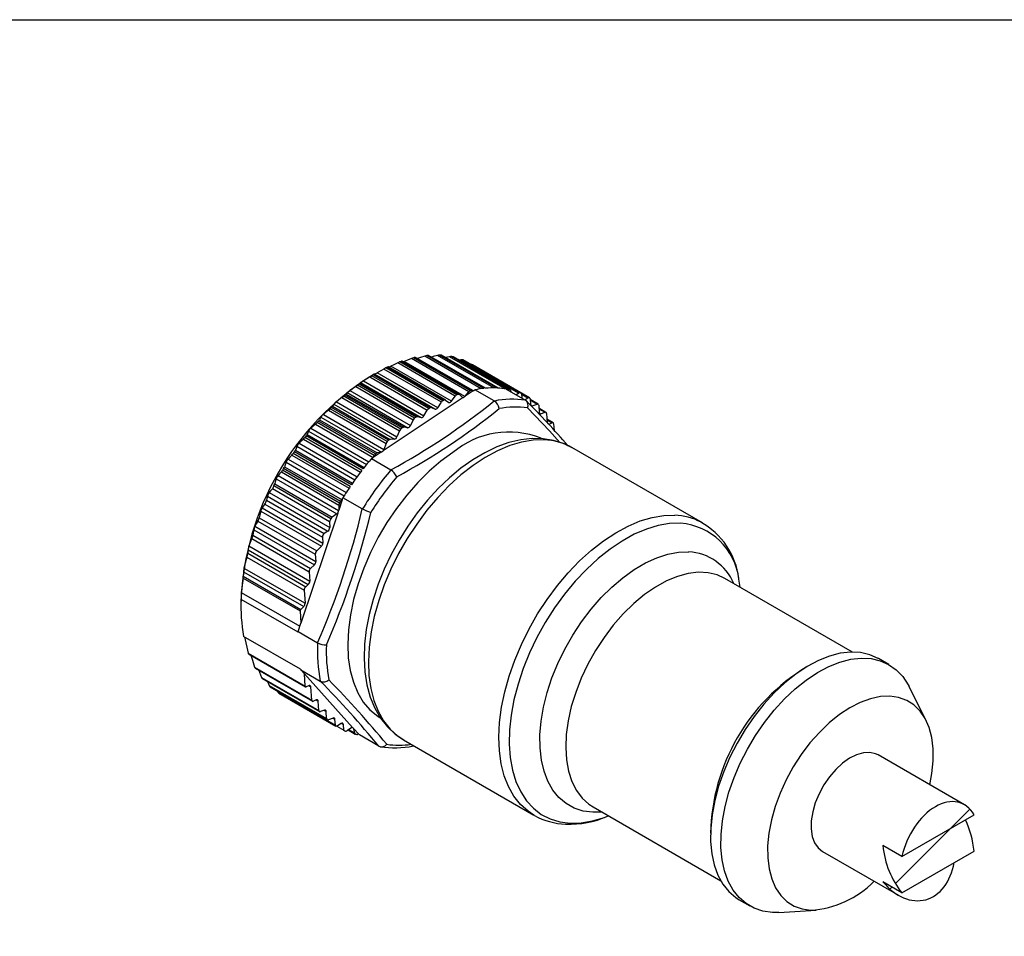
# Model space of a CAD drawing. Header units: millimetres. Extents: x 13 to 546, y 13 to 419.
# Tile 6 of 7: x 405 to 473, y 357 to 419. Entities that reach past the tile are written whole.
import ezdxf

# ---------------------------------------------------------------- set-up
doc = ezdxf.new("R2010")
doc.units = ezdxf.units.MM
doc.header["$LTSCALE"] = 2
doc.linetypes.add('SLD-Solid', pattern=[0])
doc.layers.add('HATCH', color=6, linetype='SLD-Solid')
doc.layers.add('TEXT', color=140, linetype='SLD-Solid', lineweight=25)

# ---------------------------------------------------------------- blocks, each defined once
blk = doc.blocks.new('SW_HATCH_0')
at = {"layer": 'HATCH', "color": 0}
for p, q in [((0, 0), (1.308, 1.308)), ((-3.777, -3.777), (0, 0)), ((-4.15, -4.15), (-4.013, -4.013)), ((6.101, -7.369), (6.505, -6.966))]:
    blk.add_line(p, q, dxfattribs=at)

msp = doc.modelspace()

# ---------------------------------------------------------------- linework, layer by layer
for p, q in [((435.107, 393.435), (431.181, 395.702)), ((435.209, 393.518), (431.32, 395.763)), ((435.308, 393.553), (431.419, 395.798)), ((435.381, 393.551), (431.467, 395.81)), ((435.752, 393.408), (431.622, 395.793)), ((436.042, 393.732), (432.115, 395.999)), ((436.146, 393.803), (432.257, 396.048)), ((436.242, 393.825), (432.353, 396.07)), ((436.301, 393.818), (432.395, 396.073)), ((436.883, 393.94), (433.023, 396.168)), ((437.054, 393.96), (433.165, 396.205)), ((437.147, 393.969), (433.258, 396.214)), ((437.172, 393.971), (433.291, 396.211)), ((437.733, 393.993), (433.894, 396.209)), ((437.924, 393.987), (434.035, 396.232)), ((438.012, 393.983), (434.123, 396.228)), ((438.03, 393.982), (434.148, 396.222)), ((434.718, 396.12), (434.433, 396.058)), ((438.515, 393.928), (434.718, 396.12)), ((438.746, 393.885), (434.857, 396.13)), ((434.956, 396.105), (434.94, 396.112)), ((438.829, 393.867), (434.94, 396.112)), ((438.848, 393.859), (434.956, 396.106)), ((435.486, 395.902), (435.345, 395.881)), ((439.413, 393.635), (435.486, 395.902)), ((439.511, 393.654), (435.622, 395.899)), ((435.742, 395.848), (439.631, 393.603)), ((433.909, 392.643), (429.772, 395.032)), ((434.156, 393.015), (430.229, 395.282)), ((434.255, 393.108), (430.366, 395.353)), ((434.355, 393.156), (430.466, 395.401)), ((434.443, 393.16), (430.52, 395.424)), ((434.842, 393.084), (430.704, 395.472)), ((440.166, 393.325), (436.276, 395.57)), ((428.608, 394.3), (432.534, 392.033)), ((428.652, 394.355), (432.79, 391.966)), ((428.835, 394.476), (432.973, 392.088)), ((429.271, 394.742), (433.197, 392.475)), ((429.571, 394.924), (429.323, 394.78)), ((433.293, 392.578), (429.404, 394.823)), ((433.393, 392.638), (429.504, 394.883)), ((433.491, 392.653), (429.564, 394.919)), ((433.726, 392.543), (429.588, 394.932)), ((427.725, 393.669), (431.863, 391.281)), ((427.906, 393.812), (432.044, 391.423)), ((428.317, 394.089), (432.243, 391.822)), ((432.334, 391.933), (428.445, 394.178)), ((432.434, 392.005), (428.545, 394.25)), ((436.328, 393.791), (435.779, 393.426)), ((435.779, 393.426), (436.042, 393.732)), ((436.323, 393.797), (436.328, 393.791)), ((436.328, 393.791), (436.442, 393.867)), ((437.764, 393.104), (436.442, 393.867)), ((438.571, 393.918), (439.894, 393.155)), ((438.886, 393.8), (438.901, 393.728)), ((439.246, 393.529), (439.413, 393.635)), ((426.993, 393.045), (431.131, 390.656)), ((427.377, 393.329), (431.304, 391.062)), ((431.389, 391.181), (427.499, 393.426)), ((431.486, 391.264), (427.597, 393.509)), ((427.662, 393.572), (431.589, 391.306)), ((435.635, 393.33), (430.198, 389.709)), ((433.909, 392.643), (434.156, 393.015)), ((434.448, 393.156), (434.66, 393.007)), ((434.842, 393.084), (435.107, 393.435)), ((435.396, 393.539), (435.582, 393.351)), ((435.635, 393.33), (435.779, 393.426)), ((439.631, 393.603), (439.653, 393.294)), ((439.635, 393.55), (440.055, 393.308)), ((439.857, 393.176), (440.055, 393.308)), ((439.894, 393.155), (439.932, 393.115)), ((440.207, 393.245), (440.234, 392.848)), ((440.759, 392.886), (440.21, 393.203)), ((440.213, 393.161), (440.685, 392.888)), ((426.462, 392.472), (430.389, 390.205)), ((430.467, 390.329), (426.578, 392.574)), ((430.562, 390.422), (426.673, 392.668)), ((426.739, 392.744), (430.666, 390.477)), ((426.817, 392.884), (430.955, 390.495)), ((432.973, 392.088), (433.197, 392.475)), ((433.491, 392.653), (433.726, 392.543)), ((440.236, 392.832), (440.349, 392.767)), ((440.349, 392.767), (440.685, 392.888)), ((440.8, 392.806), (440.835, 392.312)), ((441.296, 392.326), (440.814, 392.604)), ((440.817, 392.562), (441.222, 392.328)), ((440.837, 392.295), (440.95, 392.23)), ((440.95, 392.23), (441.222, 392.328)), ((429.579, 389.388), (425.69, 391.633)), ((429.67, 389.49), (425.781, 391.735)), ((425.847, 391.824), (429.774, 389.557)), ((425.937, 392.006), (430.067, 389.622)), ((426.107, 392.185), (430.244, 389.796)), ((432.243, 391.822), (432.044, 391.423)), ((432.534, 392.033), (432.79, 391.966)), ((441.337, 392.247), (441.381, 391.608)), ((441.777, 391.619), (441.364, 391.858)), ((441.368, 391.803), (441.691, 391.616)), ((441.508, 391.532), (441.691, 391.616)), ((425.096, 391.047), (429.051, 388.764)), ((425.257, 391.241), (429.211, 388.958)), ((425.582, 391.526), (429.509, 389.259)), ((431.304, 391.062), (431.131, 390.656)), ((431.863, 391.281), (431.589, 391.306)), ((441.402, 391.593), (441.508, 391.532)), ((441.818, 391.54), (441.849, 391.1)), ((424.746, 390.502), (428.646, 388.251)), ((428.735, 388.367), (424.846, 390.612)), ((428.821, 388.477), (424.932, 390.722)), ((424.997, 390.823), (428.896, 388.572)), ((430.955, 390.495), (430.666, 390.477)), ((428.024, 387.394), (424.135, 389.639)), ((424.198, 389.751), (428.098, 387.5)), ((424.302, 390.016), (428.261, 387.73)), ((424.453, 390.223), (428.411, 387.938)), ((430.055, 389.614), (429.506, 389.248)), ((430.055, 389.614), (429.774, 389.557)), ((430.055, 389.614), (430.198, 389.709)), ((430.389, 390.205), (430.244, 389.796)), ((451.963, 384.784), (443.064, 389.921)), ((423.564, 388.925), (427.525, 386.638)), ((423.703, 389.143), (427.665, 386.856)), ((423.965, 389.411), (427.864, 387.159)), ((427.944, 387.278), (424.055, 389.523)), ((429.392, 389.172), (429.506, 389.248)), ((429.392, 389.172), (430.714, 388.409)), ((429.509, 389.259), (429.506, 389.248)), ((423.245, 388.265), (427.172, 385.998)), ((427.215, 386.132), (423.326, 388.377)), ((427.288, 386.254), (423.399, 388.499)), ((423.458, 388.621), (427.385, 386.354)), ((422.89, 387.785), (427.028, 385.397)), ((423.017, 388.012), (427.148, 385.626)), ((426.518, 384.87), (422.629, 387.115)), ((426.621, 385.068), (422.732, 387.313)), ((422.786, 387.444), (426.713, 385.177)), ((422.231, 386.335), (426.171, 384.061)), ((422.29, 386.605), (426.415, 384.224)), ((422.41, 386.861), (426.545, 384.474)), ((427.393, 386.359), (427.155, 385.648)), ((427.393, 386.359), (427.385, 386.354)), ((427.393, 386.359), (427.443, 386.507)), ((428.765, 385.743), (427.443, 386.507)), ((421.833, 385.583), (425.974, 383.193)), ((421.925, 385.806), (426.068, 383.414)), ((422.119, 386.074), (426.041, 383.811)), ((427.093, 385.462), (427.155, 385.648)), ((427.172, 385.998), (427.155, 385.648)), ((421.644, 384.913), (425.557, 382.654)), ((421.728, 385.14), (425.651, 382.875)), ((427.093, 385.462), (424.579, 377.953)), ((427.028, 385.397), (426.713, 385.177)), ((421.366, 384.324), (425.497, 381.939)), ((421.44, 384.557), (425.592, 382.16)), ((426.415, 384.224), (426.171, 384.061)), ((426.518, 384.87), (426.545, 384.474)), ((451.871, 384.835), (451.963, 384.784)), ((421.237, 383.716), (425.142, 381.461)), ((421.303, 383.952), (425.236, 381.682)), ((426.041, 383.811), (426.068, 383.414)), ((420.971, 382.963), (425.08, 380.591)), ((421.027, 383.224), (425.186, 380.822)), ((425.974, 383.193), (425.651, 382.875)), ((420.897, 382.454), (424.796, 380.203)), ((420.947, 382.718), (424.902, 380.435)), ((425.557, 382.654), (425.592, 382.16)), ((420.693, 381.711), (424.859, 379.306)), ((425.497, 381.939), (425.236, 381.682)), ((420.63, 381.028), (420.508, 380.051)), ((420.63, 381.028), (424.522, 378.782)), ((420.644, 381.158), (424.569, 378.892)), ((420.661, 381.454), (424.765, 379.085)), ((425.142, 381.461), (425.186, 380.822)), ((462.213, 375.98), (453.506, 381.006)), ((454.553, 380.402), (454.458, 380.946)), ((424.796, 380.203), (424.859, 379.306)), ((425.08, 380.591), (424.902, 380.435)), ((424.385, 377.328), (420.496, 379.573)), ((420.508, 380.051), (424.508, 377.742)), ((420.485, 379.472), (420.485, 379.064)), ((424.765, 379.085), (424.569, 378.892)), ((424.522, 378.782), (424.579, 377.953)), ((424.387, 377.379), (424.579, 377.953)), ((424.559, 374.808), (420.67, 377.053)), ((420.733, 377.017), (420.985, 375.903)), ((424.387, 377.379), (425.709, 376.616)), ((420.985, 375.903), (424.876, 373.657)), ((421, 375.867), (424.897, 373.617)), ((464.691, 375.127), (463.984, 375.535)), ((421.416, 374.961), (425.315, 372.71)), ((421.459, 374.881), (425.356, 372.631)), ((421.891, 374.258), (425.796, 372.004)), ((421.944, 374.172), (425.837, 371.924)), ((424.568, 374.764), (425.89, 374.001)), ((424.819, 374.486), (424.568, 374.764)), ((424.819, 374.486), (428.105, 370.839)), ((424.876, 373.657), (424.819, 374.486)), ((422.306, 373.963), (422.42, 373.703)), ((422.42, 373.703), (426.333, 371.444)), ((422.483, 373.611), (426.374, 371.365)), ((425.138, 373.69), (424.934, 373.616)), ((425.122, 373.684), (425.253, 373.608)), ((425.315, 372.71), (425.253, 373.608)), ((467.219, 371.339), (466.064, 373.626)), ((422.978, 373.325), (423.005, 373.269)), ((423.005, 373.269), (426.927, 371.005)), ((423.077, 373.172), (426.968, 370.926)), ((425.625, 372.719), (425.442, 372.634)), ((425.622, 372.717), (425.752, 372.642)), ((425.796, 372.004), (425.752, 372.642)), ((426.184, 372.02), (425.911, 371.922)), ((426.167, 372.014), (426.299, 371.939)), ((426.333, 371.444), (426.299, 371.939)), ((426.784, 371.484), (426.448, 371.362)), ((426.768, 371.478), (426.899, 371.402)), ((426.927, 371.005), (426.899, 371.402)), ((427.029, 370.92), (427.502, 370.647)), ((427.323, 371.105), (427.078, 370.943)), ((427.344, 371.118), (427.474, 371.043)), ((427.502, 370.647), (427.474, 371.043)), ((428.036, 370.816), (427.72, 370.615)), ((428.151, 370.788), (428.073, 370.833)), ((428.186, 370.749), (428.105, 370.839)), ((427.805, 370.669), (428.286, 370.391)), ((428.247, 370.451), (427.836, 370.688)), ((428.186, 370.749), (428.497, 370.404)), ((428.247, 370.451), (428.186, 370.749)), ((428.497, 370.404), (428.489, 370.398)), ((428.562, 370.332), (428.497, 370.404)), ((429.884, 369.569), (428.562, 370.332)), ((431.565, 370.002), (440.464, 364.865)), ((432.18, 369.547), (432.237, 369.579)), ((469.846, 365.569), (463.963, 368.966)), ((444.507, 365.417), (453.214, 360.391)), ((440.508, 364.84), (440.464, 364.865)), ((465.574, 362.046), (470.499, 364.889)), ((465.574, 362.046), (464.284, 362.79)), ((460.163, 362.384), (465.342, 359.394)), ((465.574, 359.563), (470.499, 362.407)), ((465.574, 359.563), (464.284, 360.308)), ((454.485, 359.08), (455.192, 358.672)), ((457.179, 358.234), (459.736, 358.377))]:
    msp.add_line(p, q)
at = {"flags": 128}
for points in [[(431.181, 395.702), (430.913, 395.574), (430.704, 395.472)], [(431.622, 395.793), (431.564, 395.769), (431.549, 395.763)], [(432.115, 395.999), (431.839, 395.884), (431.622, 395.793)], [(432.395, 396.073), (432.394, 396.073), (432.377, 396.074), (432.353, 396.07)], [(433.023, 396.168), (432.739, 396.069), (432.531, 395.995)], [(433.291, 396.21), (433.28, 396.214), (433.258, 396.214)], [(433.894, 396.209), (433.604, 396.126), (433.494, 396.094)], [(434.147, 396.221), (434.144, 396.224), (434.123, 396.228)], [(430.229, 395.282), (429.972, 395.143), (429.772, 395.032)], [(428.652, 394.355), (428.627, 394.325), (428.608, 394.3)], [(429.271, 394.742), (429.027, 394.594), (428.835, 394.476)], [(429.588, 394.932), (429.574, 394.925), (429.564, 394.919)], [(427.725, 393.669), (427.689, 393.615), (427.662, 393.572)], [(428.317, 394.089), (428.086, 393.934), (427.906, 393.812)], [(427.377, 393.329), (427.162, 393.171), (426.993, 393.045)], [(434.66, 393.007), (434.678, 392.998), (434.699, 392.994), (434.722, 392.996), (434.746, 393.004), (434.771, 393.017), (434.796, 393.035), (434.819, 393.058), (434.842, 393.084)], [(437.764, 393.104), (437.768, 393.102), (437.772, 393.1)], [(439.901, 393.151), (439.897, 393.153), (439.894, 393.155)], [(440.055, 393.308), (440.083, 393.323), (440.11, 393.332), (440.135, 393.334), (440.158, 393.328), (440.177, 393.316), (440.192, 393.298), (440.202, 393.274), (440.207, 393.245)], [(426.462, 392.472), (426.263, 392.312), (426.107, 392.185)], [(426.817, 392.884), (426.772, 392.806), (426.739, 392.744)], [(442.251, 390.276), (441.543, 391.062), (440.04, 392.627)], [(425.937, 392.006), (425.886, 391.905), (425.847, 391.824)], [(425.096, 391.047), (425.04, 390.922), (424.997, 390.823)], [(425.582, 391.526), (425.4, 391.367), (425.257, 391.241)], [(424.746, 390.502), (424.582, 390.346), (424.453, 390.223)], [(443.089, 389.904), (442.483, 390.203), (441.808, 390.415), (441.095, 390.528), (440.348, 390.54), (439.571, 390.451), (438.77, 390.26), (437.952, 389.967), (437.127, 389.575), (436.305, 389.089), (435.494, 388.514), (434.703, 387.858), (433.938, 387.128), (433.206, 386.331), (432.514, 385.475), (431.867, 384.568), (431.271, 383.618), (430.731, 382.634), (430.252, 381.625), (429.84, 380.601), (429.497, 379.569), (429.227, 378.54), (429.035, 377.522), (428.921, 376.524), (428.89, 375.554), (428.944, 374.622), (429.083, 373.736), (429.308, 372.908), (429.619, 372.148), (430.011, 371.468), (430.478, 370.876), (431.01, 370.38), (431.591, 369.988)], [(441.181, 390.455), (440.425, 390.433), (439.636, 390.301), (438.822, 390.059), (437.992, 389.711), (437.156, 389.258), (436.32, 388.708), (435.496, 388.064), (434.691, 387.335), (433.913, 386.528), (433.172, 385.651), (432.474, 384.713), (431.828, 383.725), (431.24, 382.698), (430.716, 381.641), (430.262, 380.567), (429.883, 379.486), (429.583, 378.41), (429.365, 377.351), (429.231, 376.319), (429.183, 375.326), (429.221, 374.382), (429.344, 373.497), (429.553, 372.681), (429.843, 371.942), (430.213, 371.288), (430.658, 370.726), (431.173, 370.261), (431.565, 370.002)], [(424.302, 390.016), (424.243, 389.868), (424.198, 389.751)], [(434.951, 389.594), (434.13, 388.996), (433.325, 388.307), (432.545, 387.536), (431.799, 386.69), (431.096, 385.78), (430.443, 384.815), (429.848, 383.806), (429.318, 382.766), (428.858, 381.706), (428.474, 380.637), (428.17, 379.572), (427.949, 378.523), (427.815, 377.502), (427.768, 376.521), (427.81, 375.59), (427.939, 374.72), (428.154, 373.921), (428.453, 373.202), (428.833, 372.571), (429.288, 372.036), (429.814, 371.602), (429.928, 371.528)], [(423.564, 388.925), (423.504, 388.755), (423.458, 388.621)], [(423.965, 389.411), (423.818, 389.261), (423.703, 389.143)], [(423.245, 388.265), (423.116, 388.124), (423.017, 388.012)], [(430.721, 388.404), (430.717, 388.407), (430.714, 388.409)], [(422.89, 387.785), (422.831, 387.594), (422.786, 387.444)], [(422.629, 387.115), (422.506, 386.974), (422.41, 386.861)], [(422.29, 386.605), (422.257, 386.454), (422.231, 386.335)], [(421.833, 385.583), (421.773, 385.335), (421.728, 385.14)], [(422.119, 386.074), (422.01, 385.925), (421.925, 385.806)], [(428.765, 385.743), (428.769, 385.741), (428.773, 385.739)], [(421.644, 384.913), (421.528, 384.715), (421.44, 384.557)], [(440.464, 364.865), (440.073, 365.124), (439.557, 365.588), (439.112, 366.15), (438.742, 366.804), (438.452, 367.543), (438.244, 368.36), (438.12, 369.244), (438.082, 370.188), (438.131, 371.181), (438.265, 372.213), (438.483, 373.272), (438.783, 374.348), (439.162, 375.429), (439.616, 376.504), (440.139, 377.56), (440.727, 378.588), (441.374, 379.576), (442.071, 380.513), (442.813, 381.39), (443.59, 382.197), (444.395, 382.927), (445.22, 383.57), (446.055, 384.121), (446.892, 384.573), (447.721, 384.922), (448.535, 385.164), (449.324, 385.296), (450.08, 385.317)], [(421.366, 384.324), (421.33, 384.116), (421.303, 383.952)], [(450.482, 384.761), (449.732, 384.739), (448.95, 384.606), (448.143, 384.362), (447.32, 384.01), (446.491, 383.554), (445.664, 383), (444.849, 382.353), (444.054, 381.62), (443.288, 380.81), (442.56, 379.931), (441.877, 378.993), (441.248, 378.006), (440.678, 376.981), (440.174, 375.929), (439.742, 374.862), (439.387, 373.791), (439.111, 372.729), (438.919, 371.686), (438.812, 370.675), (438.792, 369.705), (438.859, 368.789), (439.012, 367.936), (439.249, 367.155), (439.568, 366.455), (439.965, 365.843), (440.436, 365.327), (440.976, 364.911), (441.579, 364.601), (442.238, 364.4), (442.946, 364.31), (443.695, 364.332), (444.478, 364.465), (445.285, 364.709), (445.547, 364.811)], [(421.237, 383.716), (421.116, 383.443), (421.027, 383.224)], [(420.971, 382.963), (420.958, 382.826), (420.947, 382.718)], [(420.897, 382.454), (420.775, 382.045), (420.693, 381.711)], [(445.109, 365.07), (444.485, 365.054), (443.827, 365.141), (443.22, 365.339), (442.669, 365.645), (442.182, 366.056), (441.765, 366.565), (441.424, 367.168), (441.162, 367.855), (440.983, 368.618), (440.89, 369.449), (440.882, 370.336), (440.962, 371.268), (441.126, 372.234), (441.374, 373.221), (441.703, 374.217), (442.107, 375.209), (442.582, 376.186), (443.123, 377.134), (443.722, 378.042), (444.371, 378.898), (445.063, 379.692), (445.789, 380.413), (446.54, 381.053), (447.306, 381.603), (448.078, 382.057), (448.846, 382.409), (449.6, 382.654), (450.33, 382.789), (451.029, 382.813)], [(420.661, 381.454), (420.651, 381.288), (420.644, 381.158)], [(453.506, 381.006), (452.975, 381.248), (452.359, 381.394), (451.696, 381.425), (450.994, 381.341), (450.265, 381.142), (449.519, 380.833), (448.765, 380.416), (448.015, 379.898), (447.278, 379.286), (446.566, 378.59), (445.888, 377.817), (445.254, 376.98), (444.672, 376.09), (444.151, 375.16), (443.699, 374.202), (443.321, 373.23), (443.023, 372.259), (442.809, 371.3), (442.681, 370.368), (442.643, 369.477), (442.694, 368.637), (442.833, 367.862), (443.06, 367.162), (443.369, 366.547), (443.758, 366.026), (444.221, 365.605), (444.507, 365.417)], [(420.508, 380.051), (420.5, 379.783), (420.496, 379.573)], [(425.716, 376.611), (425.712, 376.614), (425.709, 376.616)], [(421.159, 375.775), (421.264, 375.426), (421.416, 374.961)], [(463.984, 375.535), (463.964, 375.546), (463.389, 375.801), (462.761, 375.946), (462.086, 375.977), (461.374, 375.896), (460.634, 375.702), (459.876, 375.399), (459.11, 374.991), (458.345, 374.483), (457.592, 373.881), (456.86, 373.193), (456.159, 372.428), (455.498, 371.597), (454.886, 370.71), (454.331, 369.779), (453.84, 368.815), (453.419, 367.831), (453.073, 366.841), (452.808, 365.857), (452.627, 364.892), (452.532, 363.958), (452.525, 363.068), (452.604, 362.233), (452.771, 361.465), (453.021, 360.772), (453.353, 360.165), (453.761, 359.651), (454.241, 359.236), (454.485, 359.08)], [(457.179, 358.234), (456.748, 358.231), (456.095, 358.319), (455.492, 358.519), (454.948, 358.828), (454.468, 359.243), (454.06, 359.757), (453.728, 360.364), (453.478, 361.056), (453.312, 361.825), (453.232, 362.66), (453.239, 363.55), (453.334, 364.484), (453.516, 365.449), (453.78, 366.433), (454.126, 367.423), (454.547, 368.407), (455.038, 369.37), (455.594, 370.302), (456.206, 371.189), (456.866, 372.02), (457.567, 372.785), (458.299, 373.472), (459.052, 374.074), (459.817, 374.583), (460.583, 374.991), (461.341, 375.294), (462.081, 375.487), (462.793, 375.569), (463.468, 375.537), (464.097, 375.393), (464.671, 375.138), (465.184, 374.776), (465.629, 374.311), (465.999, 373.749), (466.064, 373.626)], [(421.707, 374.738), (421.757, 374.604), (421.891, 374.258)], [(425.89, 374.001), (425.894, 373.999), (425.897, 373.997)], [(467.483, 366.933), (467.627, 367.709), (467.711, 368.572), (467.706, 369.389), (467.612, 370.148), (467.43, 370.836), (467.164, 371.443), (466.817, 371.959), (466.396, 372.376), (465.906, 372.687), (465.355, 372.887), (464.753, 372.974), (464.108, 372.946), (463.431, 372.803), (462.732, 372.547), (462.023, 372.183), (461.314, 371.717), (460.617, 371.155), (459.943, 370.507), (459.302, 369.782), (458.705, 368.993), (458.161, 368.152), (457.679, 367.271), (457.265, 366.365), (456.927, 365.449), (456.671, 364.536), (456.499, 363.641), (456.415, 362.777), (456.42, 361.96), (456.514, 361.201), (456.696, 360.513), (456.962, 359.906), (457.309, 359.39), (457.73, 358.974), (458.22, 358.662), (458.771, 358.462), (459.373, 358.375), (459.373, 358.375)], [(427.078, 370.943), (427.051, 370.927), (427.024, 370.918), (426.998, 370.917), (426.976, 370.922), (426.956, 370.934), (426.941, 370.952), (426.931, 370.976), (426.927, 371.005)], [(427.474, 371.043), (427.47, 371.071), (427.46, 371.095), (427.445, 371.114), (427.426, 371.126), (427.403, 371.131), (427.377, 371.129), (427.35, 371.121), (427.323, 371.105)], [(429.892, 369.565), (429.887, 369.567), (429.884, 369.569)], [(432.259, 369.599), (432.208, 369.572), (432.206, 369.572)], [(463.963, 368.966), (463.785, 369.051), (463.389, 369.139), (462.95, 369.116), (462.483, 368.982), (462.002, 368.741), (461.523, 368.403), (461.062, 367.976), (460.633, 367.476), (460.25, 366.917), (459.925, 366.319), (459.669, 365.7), (459.489, 365.08), (459.393, 364.48), (459.382, 363.917), (459.458, 363.412), (459.617, 362.978), (459.855, 362.632), (460.163, 362.384)]]:
    msp.add_lwpolyline(points, dxfattribs=at)
for centre, radius, start, end in [((431.97, 394.073), 1.81, 111.03251, 115.85335), ((434.454, 387.236), 9.084, 109.51989, 110.18243), ((431.456, 395.741), 0.0681, 81.47724, 122.80952), ((432.534, 395.021), 1.063, 105.11295, 113.17833), ((434.025, 388.674), 7.583, 102.7358, 103.48315), ((433.271, 395.502), 0.711, 98.62422, 110.44281), ((433.821, 389.889), 6.35, 95.08787, 95.92902), ((434.048, 395.723), 0.51, 91.51434, 107.63548), ((433.795, 390.829), 5.409, 86.5269, 87.46304), ((434.815, 395.749), 0.383, 83.76133, 104.73267), ((433.877, 391.469), 4.763, 77.10817, 78.12708), ((435.547, 395.609), 0.299, 75.39136, 101.69143), ((433.98, 391.812), 4.404, 66.41743, 68.11036), ((425.915, 401.891), 7.869, 297.82486, 299.34607), ((432.314, 391.437), 4.373, 116.45011, 118.47321), ((435.128, 385.645), 10.813, 115.54286, 116.13276), ((430.568, 395.227), 0.202, 103.72694, 120.21338), ((429.833, 397.19), 1.925, 292.00343, 296.88376), ((436.21, 395.462), 0.125, 58.96427, 96.26608), ((439.576, 378.656), 19.109, 122.45274, 177.55263), ((428.252, 394.685), 0.524, 303.973, 312.76811), ((429.693, 392.99), 1.716, 119.99114, 127.3359), ((417.619, 414.1), 22.594, 301.04233, 301.43749), ((436.033, 383.985), 12.704, 120.92438, 121.45418), ((426.418, 400.072), 6.037, 300.74539, 301.40676), ((428.434, 392.957), 1.005, 121.70473, 134.84766), ((426.337, 397.071), 3.58, 303.56408, 306.06787), ((437.124, 382.346), 14.674, 125.78099, 126.26225), ((436.207, 393.601), 0.211, 107.03945, 141.69879), ((437.914, 386.429), 7.583, 102.7358, 103.48315), ((436.263, 393.754), 0.0743, 35.80827, 106.5402), ((437.762, 387.197), 6.8, 95.98021, 101.19725), ((437.674, 388.147), 5.846, 87.55334, 95.17817), ((437.706, 388.868), 5.124, 80.2726, 86.57331), ((438.729, 393.77), 0.116, 81.72568, 124.77129), ((437.766, 389.223), 4.763, 77.10817, 78.12708), ((438.807, 393.79), 0.0792, 6.77412, 74.42586), ((439.48, 393.547), 0.111, 73.70025, 127.35986), ((437.869, 389.567), 4.404, 66.41743, 68.11036), ((427.448, 392.373), 0.812, 124.05949, 140.98197), ((426.17, 394.988), 2.051, 306.04732, 310.40797), ((438.33, 380.816), 16.622, 130.21751, 130.66038), ((427.335, 393.843), 0.425, 308.09802, 320.37707), ((408.609, 429.24), 46.431, 298.42976, 308.89727), ((434.382, 392.873), 0.267, 118.3788, 147.86036), ((439.017, 383.4), 10.813, 115.54286, 116.13276), ((434.402, 393.078), 0.091, 59.36559, 120.83962), ((435.303, 393.297), 0.24, 113.04435, 144.79935), ((438.344, 384.991), 9.084, 109.51989, 110.18243), ((435.341, 393.48), 0.0806, 47.58119, 114.45064), ((435.631, 393.401), 0.0707, 225.00061, 273.10074), ((438.974, 387.358), 5.866, 80.90614, 101.82537), ((437.421, 392.517), 0.68, 5.37895, 58.96093), ((439.641, 392.801), 0.435, 336.4567, 53.38515), ((399.278, 352.51), 57.471, 40.78158, 44.96547), ((425.545, 393.625), 1.474, 308.50289, 314.52158), ((439.559, 379.474), 18.442, 134.325, 134.73824), ((426.384, 392.984), 0.429, 312.37372, 325.93133), ((408.884, 428.882), 46.597, 298.50108, 308.82595), ((433.453, 392.333), 0.292, 123.16566, 150.92296), ((439.922, 381.74), 12.704, 120.92438, 121.45418), ((433.456, 392.553), 0.106, 70.57208, 126.01451), ((433.752, 392.713), 0.172, 261.14901, 336.02191), ((439.203, 386.993), 5.696, 81.54653, 101.18499), ((440.719, 392.813), 0.0821, 355.39492, 113.85263), ((440.916, 392.305), 0.0821, 175.39492, 293.85263), ((441.255, 392.253), 0.0821, 355.39492, 113.85263), ((424.821, 392.403), 1.161, 310.9464, 318.4678), ((440.707, 378.382), 20.027, 138.18186, 138.57299), ((425.444, 392.054), 0.464, 316.55594, 330.29051), ((426.546, 391.598), 0.733, 126.80299, 146.15892), ((432.524, 391.685), 0.313, 127.51, 154.02368), ((441.013, 380.101), 14.674, 125.78099, 126.26225), ((432.514, 391.91), 0.125, 80.82761, 130.33534), ((432.791, 392.163), 0.197, 269.69597, 337.63106), ((441.735, 391.545), 0.0835, 356.1593, 121.72709), ((425.703, 390.705), 0.697, 129.79709, 150.66124), ((431.606, 390.935), 0.327, 131.49993, 157.19871), ((442.219, 378.571), 16.622, 130.21751, 130.66038), ((431.589, 391.158), 0.148, 89.98173, 134.10523), ((431.835, 391.501), 0.222, 277.1627, 339.38969), ((438.763, 385.039), 5.94, 68.33415, 129.92655), ((424.088, 391.199), 0.959, 313.39917, 322.30217), ((441.668, 377.579), 21.28, 141.856, 142.23163), ((424.533, 391.05), 0.516, 320.58684, 333.92079), ((430.705, 390.093), 0.336, 135.20888, 160.48667), ((443.448, 377.229), 18.442, 134.325, 134.73824), ((430.69, 390.305), 0.174, 98.04658, 137.53795), ((430.896, 390.736), 0.248, 283.68183, 341.35963), ((441.035, 386.35), 4.107, 60.40131, 87.97366), ((442.346, 377.08), 22.121, 145.40747, 145.77351), ((423.661, 389.978), 0.583, 324.47784, 337.09184), ((424.917, 389.725), 0.681, 132.97538, 154.68186), ((429.923, 389.911), 0.341, 323.70745, 340.36982), ((424.193, 388.675), 0.678, 136.31807, 158.35412), ((423.381, 389.976), 0.813, 315.89017, 326.07774), ((445.205, 375.614), 20.83, 139.39073, 141.86374), ((429.832, 389.166), 0.336, 138.69825, 163.93085), ((444.596, 376.137), 20.027, 138.18186, 138.57299), ((429.827, 389.362), 0.202, 105.12435, 140.77136), ((422.722, 388.728), 0.699, 318.45939, 329.84614), ((442.661, 376.875), 22.498, 148.89094, 149.25289), ((422.835, 388.848), 0.663, 328.26572, 339.96858), ((445.929, 375.05), 21.747, 142.24118, 145.41606), ((447.203, 374.309), 21.687, 139.46355, 148.19368), ((429.946, 387.347), 1.31, 26.53693, 53.76473), ((423.538, 387.572), 0.682, 139.83844, 161.77021), ((447.201, 374.31), 21.077, 139.73207, 147.92517), ((442.551, 376.934), 22.372, 152.35801, 152.93089), ((422.06, 387.671), 0.761, 331.99618, 342.65693), ((446.4, 374.724), 22.321, 145.7762, 148.13784), ((421.494, 386.497), 0.755, 325.94428, 347.62657), ((422.954, 386.451), 0.681, 142.94626, 166.94186), ((446.55, 374.63), 22.498, 148.89094, 149.25289), ((427.535, 386.111), 0.285, 121.80694, 150.0191), ((422.553, 385.415), 0.739, 148.1399, 166.85402), ((375.959, 398.348), 54.289, 336.40246, 346.57457), ((427.468, 385.976), 0.298, 148.33411, 175.74741), ((431.623, 391.766), 6.667, 244.68842, 249.9886), ((420.936, 385.304), 0.809, 331.15245, 348.33798), ((376.176, 398.278), 54.679, 336.48974, 346.48729), ((446.44, 374.689), 22.372, 152.35801, 152.93089), ((426.895, 384.929), 0.307, 126.27166, 153.10489), ((426.862, 385.627), 0.284, 305.68721, 324.51201), ((449.933, 381.199), 4.121, 61.93685, 87.94938), ((422.212, 384.186), 0.857, 154.33767, 170.712), ((426.24, 384.474), 0.306, 305.03468, 0.04467), ((450.136, 380.42), 4.355, 6.93279, 85.44241), ((449.399, 380.37), 5.093, 6.97385, 61.23602), ((420.314, 384.102), 1, 337.26653, 351.38888), ((426.346, 383.811), 0.306, 125.03468, 180.04467), ((422.088, 382.862), 1.121, 161.17438, 174.83449), ((425.863, 382.655), 0.306, 133.81033, 180.05559), ((425.762, 383.413), 0.306, 313.81033, 0.05559), ((419.618, 382.834), 1.335, 343.46202, 355.01372), ((450.846, 379.275), 3.543, 22.99364, 87.04969), ((422.462, 381.362), 1.804, 168.85612, 177.08454), ((425.448, 381.461), 0.306, 133.81033, 180.05559), ((425.286, 382.16), 0.306, 313.81033, 0.05559), ((419.54, 381.21), 1.105, 350.51942, 357.2787), ((425.103, 380.203), 0.307, 130.93508, 179.9765), ((424.879, 380.823), 0.307, 310.93508, 359.9765), ((431.349, 379.058), 10.865, 177.28259, 190.63247), ((424.674, 378.782), 0.153, 133.81033, 180.05559), ((424.553, 379.306), 0.306, 313.81033, 0.05559), ((437.557, 376.799), 13.183, 177.47809, 177.69993), ((436.566, 376.048), 10.864, 177.0308, 190.88426), ((426.237, 377.448), 0.986, 238.147, 274.63726), ((436.862, 375.997), 10.556, 177.45677, 190.4583), ((421.045, 375.908), 0.0603, 184.45284, 222.49633), ((421.569, 374.993), 0.156, 191.55904, 225.59792), ((466.141, 363.321), 13.625, 121.33871, 178.66667), ((422.051, 374.3), 0.166, 194.44536, 230.04069), ((433.205, 376.505), 8.811, 191.10102, 191.39122), ((422.586, 373.752), 0.173, 196.43427, 233.71858), ((424.917, 373.653), 0.041, 175.39492, 293.85263), ((425.171, 373.615), 0.0821, 355.39492, 113.85263), ((379.982, 328.614), 64.557, 39.37608, 44.67327), ((426.117, 374.537), 0.584, 247.85636, 308.58675), ((373.075, 321.977), 74.613, 39.75632, 44.29304), ((423.187, 373.332), 0.193, 199.0339, 235.46979), ((425.398, 372.705), 0.0835, 176.1593, 301.72709), ((425.669, 372.648), 0.0835, 356.1593, 121.72709), ((425.878, 371.997), 0.0821, 175.39492, 293.85263), ((426.217, 371.945), 0.0821, 355.39492, 113.85263), ((426.817, 371.409), 0.0821, 355.39492, 113.85263), ((426.415, 371.437), 0.0821, 175.39492, 293.85263), ((428.113, 370.703), 0.136, 93.47967, 124.37742), ((429.264, 374.683), 4.404, 246.41743, 248.11036), ((427.653, 370.703), 0.111, 253.70025, 307.35986), ((428.326, 370.46), 0.0792, 186.77412, 254.42586), ((429.367, 375.027), 4.763, 257.10817, 258.12708), ((428.402, 370.496), 0.131, 263.63847, 311.49098), ((430.084, 369.962), 0.442, 244.17365, 322.56962), ((430.976, 375.618), 6.17, 260.7749, 281.84334), ((431.266, 375.229), 5.598, 261.46173, 278.5519), ((442.828, 369.024), 4.783, 241.09804, 267.70739), ((442.893, 370.695), 6.455, 267.72609, 293.75742), ((458.915, 365.062), 6.703, 273.91898, 315.34617)]:
    msp.add_arc(centre, radius, start, end)
for centre, major_axis, ratio, start_param, end_param in [((468.154, 362.159), (1.547, 3.485), 0.6361, 5.841722, 8.160281), ((467.391, 362.599), (-1.054, 4.259), 0.692806, 4.498194, 5.009909), ((467.391, 362.599), (-1.054, 4.259), 0.692806, 1.356602, 2.179635), ((466.102, 363.343), (-1.054, 4.259), 0.692806, 2.179635, 4.134356)]:
    msp.add_ellipse(centre, major_axis=major_axis, ratio=ratio, start_param=start_param, end_param=end_param)
at = {"layer": 'TEXT'}
msp.add_line((12.7, 419.1), (546.1, 419.1), dxfattribs=at)

# ---------------------------------------------------------------- block references
at = {"layer": 'HATCH'}
msp.add_blockref('SW_HATCH_0', (468.906, 363.969), dxfattribs=at)

doc.saveas('drawing.dxf')
